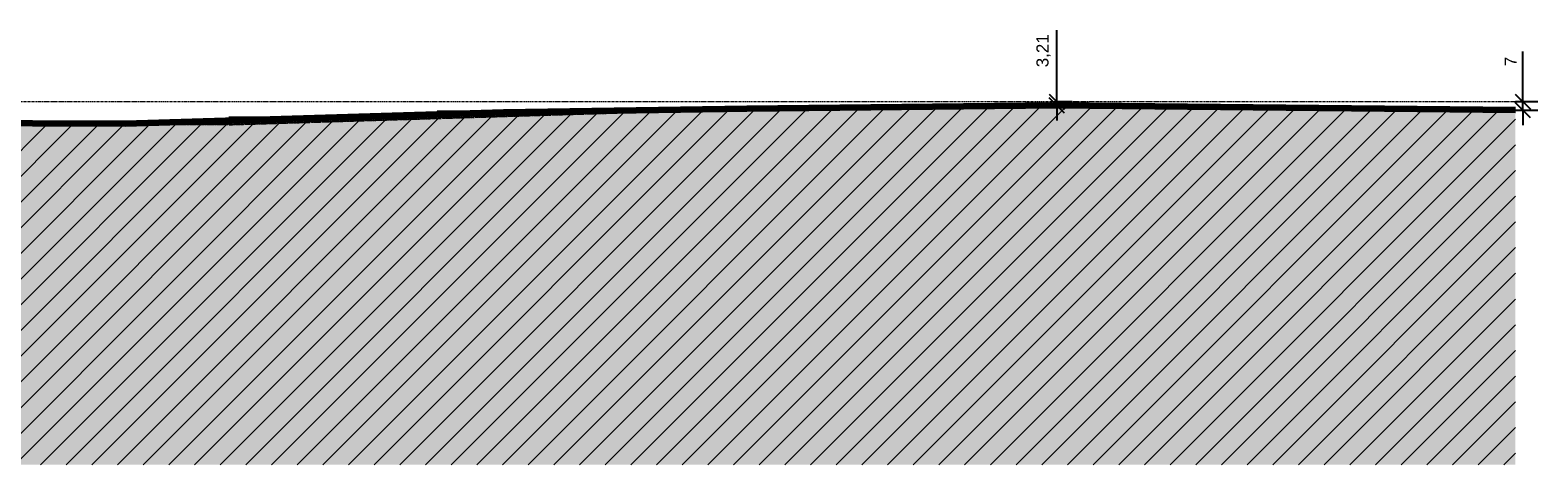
# Model space of a CAD drawing. Header units: centimetres. Extents: x -3672 to 20617, y -2803 to 410.
# Tile 8 of 10: x 11774 to 13020, y -300 to 59. Entities that reach past the tile are written whole.
import ezdxf

# ---------------------------------------------------------------- set-up
doc = ezdxf.new("R2010")
doc.units = ezdxf.units.CM
doc.linetypes.add('Centro _1_', pattern=[3.175, 0.635, -0.47625, 1.5875, -0.47625])
doc.linetypes.add('Traço', pattern=[0.635, 0.3175, -0.3175])
doc.layers.add('0 @ 50', color=7, linetype='Continuous')
for name, color, linetype, lineweight in [('A-FLOR-LEVL', 7, 'Continuous', 9), ('C-TOPO', 34, 'Continuous', 9), ('C-TOPO-MAJR', 7, 'Continuous', 70)]:
    doc.layers.add(name, color=color, linetype=linetype, lineweight=lineweight)
doc.styles.add('Annotative', font='arial.ttf', dxfattribs={"height": 0.2})
doc.dimstyles.new('MARCOS', dxfattribs={"dimscale": 0, "dimtxt": 0.2, "dimasz": 0.25, "dimexe": 0.25, "dimexo": 0, "dimgap": 0.1, "dimtad": 1, "dimtxsty": 'Annotative', "dimblk": 'OBLIQUE', "dimcen": 2.5, "dimdle": 0.25, "dimclrd": 4, "dimclre": 4, "dimclrt": 256, "dimadec": 0, "dimazin": 0, "dimtfac": 1, "dimtmove": 0, "dimatfit": 3, "dimldrblk": 'OBLIQUE', "dimfxl": 1, "dimfxlon": 1, "dimtfillclr": 7, "dimlwe": -1, "dimarcsym": 0})

# ---------------------------------------------------------------- blocks, each defined once
blk = doc.blocks.new('_Oblique')
at = {"color": 0, "linetype": 'ByBlock', "lineweight": -2}
blk.add_line((-0.5, -0.5), (0.5, 0.5), dxfattribs=at)
blk = doc.blocks.new('*D22')
at = {"color": 4, "lineweight": -2, "ltscale": 1000, "transparency": 16777216}
for p, q in [((12622.9, 0), (12622.9, 59)), ((12622.9, -3.2), (12622.9, 0)), ((12622.9, -3.2), (12622.9, -15.7))]:
    blk.add_line(p, q, dxfattribs=at)
at = {"color": 4, "ltscale": 1000, "transparency": 16777216}
for p, q in [((12622.6, 0), (12635.4, 0)), ((12622.6, -3.2), (12635.4, -3.2))]:
    blk.add_line(p, q, dxfattribs=at)
at = {"layer": 'Defpoints', "color": 0, "ltscale": 1000, "transparency": 16777216}
for p in [(12622.6, 0), (12622.9, 0), (12622.6, -3.2)]:
    blk.add_point(p, dxfattribs=at)
at = {"color": 4, "lineweight": -2, "ltscale": 1000, "transparency": 16777216, "xscale": 12.5, "yscale": 12.5, "zscale": 12.5}
for p, rotation in [((12622.9, 0), 270), ((12622.9, -3.2), 90)]:
    blk.add_blockref('_Oblique', p, dxfattribs=dict(at, rotation=rotation))
at = {"ltscale": 1000, "transparency": 16777216, "insert": (12611.9, 42), "char_height": 10, "attachment_point": 5, "rotation": 90, "style": 'Annotative'}
blk.add_mtext('3,21', dxfattribs=at)
blk = doc.blocks.new('*D23')
at = {"color": 4, "lineweight": -2, "ltscale": 1000, "transparency": 16777216}
for p, q in [((13007.9, 0), (13007.9, 41.5)), ((13007.9, -7), (13007.9, 0)), ((13007.9, -7), (13007.9, -19.5))]:
    blk.add_line(p, q, dxfattribs=at)
at = {"color": 4, "ltscale": 1000, "transparency": 16777216}
for p, q in [((13001.9, 0), (13020.4, 0)), ((13001.9, -7), (13020.4, -7))]:
    blk.add_line(p, q, dxfattribs=at)
at = {"layer": 'Defpoints', "color": 0, "ltscale": 1000, "transparency": 16777216}
for p in [(13001.9, 0), (13007.9, 0), (13001.9, -7)]:
    blk.add_point(p, dxfattribs=at)
at = {"color": 4, "lineweight": -2, "ltscale": 1000, "transparency": 16777216, "xscale": 12.5, "yscale": 12.5, "zscale": 12.5}
for p, rotation in [((13007.9, 0), 270), ((13007.9, -7), 90)]:
    blk.add_blockref('_Oblique', p, dxfattribs=dict(at, rotation=rotation))
at = {"ltscale": 1000, "transparency": 16777216, "insert": (12997.9, 33.2), "char_height": 10, "attachment_point": 5, "rotation": 90, "style": 'Annotative'}
blk.add_mtext('7', dxfattribs=at)

msp = doc.modelspace()

# ---------------------------------------------------------------- hatches: boundary and pattern name
at = {"layer": 'C-TOPO', "linetype": 'Traço', "lineweight": 18}
h = msp.add_hatch(dxfattribs=at)
h.set_pattern_fill('FP_7', color=174, style=0, pattern_type=2)
h.set_pattern_definition([(45, (11719.883, -151), (-10.6066, 10.6066), [])])
h.paths.add_polyline_path([(12366.668, -300), (13001.867, -300), (13001.867, -7), (12622.58, -3.207), (12366.668, -5.863), (11941.867, -18.759), (11608.095, -17.241), (11228.808, -19.517), (10890.611, -22.98), (10441.867, -24.583), (10441.867, -300), (11941.867, -300)], flags=0)
at = {"layer": 'C-TOPO', "lineweight": 18}
h = msp.add_hatch(dxfattribs=at)
h.set_pattern_fill('FP_8', color=256, style=0, pattern_type=2)
h.set_pattern_definition([(0, (11719.883, -151), (31.75, 31.75), [31.75, -31.75]), (0, (11719.883, -139.094), (31.75, 31.75), [31.75, -31.75]), (0, (11719.883, -127.188), (31.75, 31.75), [31.75, -31.75]), (90, (11723.852, -123.22), (-31.75, 31.75), [31.75, -31.75]), (90, (11735.758, -123.22), (-31.75, 31.75), [31.75, -31.75]), (90, (11747.664, -123.22), (-31.75, 31.75), [31.75, -31.75])])
h.paths.add_polyline_path([(11700.539, -300), (13001.867, -300), (13001.867, -7), (12622.58, -3.207), (12366.668, -5.863), (12165.479, -8.881), (11853.344, -18.356), (11608.095, -17.241), (11228.808, -19.517), (10890.611, -22.98), (10441.867, -24.583), (10441.867, -300), (11653.943, -300)], flags=0)

# ---------------------------------------------------------------- linework, layer by layer
at = {"layer": 'A-FLOR-LEVL', "linetype": 'Centro _1_'}
msp.add_line((10346.018, 0), (13009.794, 0), dxfattribs=at)
at = {"layer": 'C-TOPO', "lineweight": 100}
for p, q in [((12165.479, -8.881), (11853.344, -18.356)), ((12366.668, -5.863), (12165.479, -8.881)), ((12622.58, -3.207), (12366.668, -5.863)), ((13001.867, -7), (12622.58, -3.207)), ((11776.307, -18.006), (11700.539, -17.662)), ((11853.344, -18.356), (11776.307, -18.006))]:
    msp.add_line(p, q, dxfattribs=at)
at = {"layer": 'C-TOPO', "lineweight": 18}
for p, q in [((12165.48, -8.881), (11853.344, -18.356)), ((12165.48, -8.881), (12077.812, -10.674)), ((12366.668, -5.863), (12165.48, -8.881)), ((12622.581, -3.207), (12366.668, -5.863)), ((12622.581, -3.207), (13001.867, -7)), ((12627.211, -3.253), (12622.581, -3.207)), ((11700.539, -17.662), (11776.307, -18.006)), ((11853.344, -18.356), (11776.307, -18.006))]:
    msp.add_line(p, q, dxfattribs=at)
at = {"layer": 'C-TOPO', "color": 164, "linetype": 'Traço', "lineweight": 35}
for p, q in [((12366.668, -5.863), (11941.867, -18.759)), ((12622.58, -3.207), (12366.668, -5.863)), ((13001.867, -7), (12622.58, -3.207)), ((11941.867, -18.759), (11608.095, -17.241))]:
    msp.add_line(p, q, dxfattribs=at)
at = {"layer": 'C-TOPO', "color": 174, "linetype": 'Traço', "lineweight": 18}
for p, q in [((11941.867, -18.759), (12366.668, -5.863)), ((12361.483, -6.011), (12366.668, -5.863)), ((12622.581, -3.207), (12366.668, -5.863)), ((12622.581, -3.207), (13001.867, -7)), ((12627.211, -3.253), (12622.581, -3.207)), ((11608.095, -17.241), (11941.867, -18.759))]:
    msp.add_line(p, q, dxfattribs=at)
at = {"layer": 'C-TOPO-MAJR', "lineweight": 100}
for p, q in [((12128.607, -10), (12110.756, -10)), ((11963.901, -15), (11938.71, -15))]:
    msp.add_line(p, q, dxfattribs=at)

# ---------------------------------------------------------------- dimensions: what is measured, and where the dimension line sits
at = {"layer": '0 @ 50', "color": 7, "ltscale": 1000}
for base, p1, p2, picture, middle in [((12622.869, 0), (12622.581, -3.207), (12622.581, 0), '*D22', (12611.859, 42.019)), ((13007.851, 0), (13001.867, -7), (13001.867, 0), '*D23', (12997.851, 33.237))]:
    dim = msp.add_linear_dim(base=base, p1=p1, p2=p2, angle=90, dimstyle='MARCOS', override={"dimscale": 50, "dimtix": 0, "dimtofl": 1, "dimtmove": 0, "dimatfit": 3}, dxfattribs=at)
    dim.commit()
    dim.dimension.update_dxf_attribs({"geometry": picture, "text_midpoint": middle})

doc.saveas('drawing.dxf')
